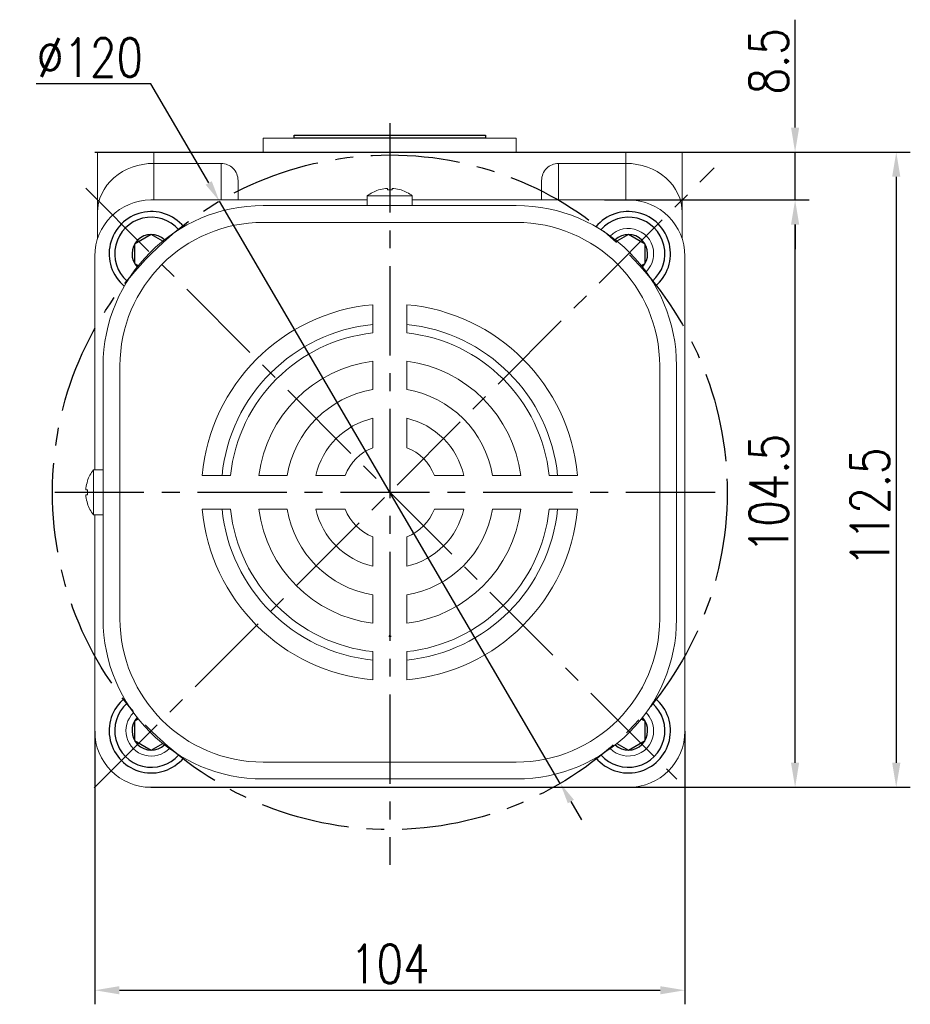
# Model space of a CAD drawing. Header units: inches. Extents: x 675 to 6233, y 11 to 1887.
# Tile 25 of 48: x 4891 to 5018, y 417 to 557. Entities that reach past the tile are written whole.
import ezdxf

# ---------------------------------------------------------------- set-up
doc = ezdxf.new("R2010")
doc.units = ezdxf.units.IN
doc.header["$LTSCALE"] = 10
doc.header["$MEASUREMENT"] = 0
doc.linetypes.add('CENTER', pattern=[10.16, 6.35, -1.27, 1.27, -1.27])
for name, color, linetype in [('1轮廓实线层', 7, 'Continuous'), ('3中心线层', 1, 'CENTER'), ('7标注层', 4, 'Continuous')]:
    doc.layers.add(name, color=color, linetype=linetype)
doc.styles.add('PC_TEXTSTYLE', font='isocp.shx', dxfattribs={"width": 0.8, "bigfont": 'HZFS.SHX'})
doc.styles.add('TH_GBDIM', font='romans.shx', dxfattribs={"width": 0.8, "bigfont": 'gbcbig.shx'})
doc.dimstyles.new('TH_GBDIM', dxfattribs={"dimtxt": 3.5, "dimasz": 2.5, "dimexe": 2, "dimexo": 0, "dimgap": 1, "dimtad": 1, "dimdec": 4, "dimdsep": 46, "dimtxsty": 'TH_GBDIM', "dimcen": 0.09, "dimclrd": 4, "dimclre": 4, "dimclrt": 3, "dimadec": 0, "dimazin": 0, "dimtfac": 1, "dimtdec": 4, "dimtmove": 0, "dimatfit": 3, "dimfxl": 1, "dimtzin": 0, "dimarcsym": 0})
doc.dimstyles.new('直径标注A3', dxfattribs={"dimtxt": 3.5, "dimasz": 3, "dimexe": 2, "dimexo": 0.0625, "dimgap": 1, "dimtad": 1, "dimtih": 1, "dimtoh": 1, "dimdsep": 46, "dimtxsty": 'PC_TEXTSTYLE', "dimsah": 1, "dimcen": 0.09, "dimclrt": 3, "dimadec": 0, "dimazin": 0, "dimtfac": 0.7, "dimtmove": 0, "dimatfit": 0, "dimfxl": 1, "dimtzin": 0, "dimarcsym": 0})

# ---------------------------------------------------------------- blocks, each defined once
blk = doc.blocks.new('*D248')
at = {"layer": '7标注层', "color": 4, "lineweight": -2, "transparency": 16777216}
for p, q in [((5001.38, 542.03), (5001.38, 557.38)), ((4977.7, 538.53), (5003.38, 538.53)), ((5001.38, 531.73), (5001.38, 538.53)), ((4977.7, 531.73), (5003.38, 531.73)), ((5001.38, 528.23), (5001.38, 524.73))]:
    blk.add_line(p, q, dxfattribs=at)
at = {"layer": '7标注层', "color": 4, "transparency": 16777216}
for points in [[(5000.8, 542.03), (5001.96, 542.03), (5001.38, 538.53)], [(5000.8, 528.23), (5001.96, 528.23), (5001.38, 531.73)]]:
    blk.add_solid(points, dxfattribs=at)
at = {"layer": 'Defpoints', "color": 0, "transparency": 16777216}
for p in [(4977.7, 538.53), (5001.38, 538.53), (4977.7, 531.73)]:
    blk.add_point(p, dxfattribs=at)
at = {"layer": '7标注层', "color": 3, "transparency": 16777216, "insert": (4997.63, 551.46), "char_height": 5.5, "attachment_point": 5, "rotation": 90, "style": 'TH_GBDIM'}
blk.add_mtext('{8.5}{}{}', dxfattribs=at)
blk = doc.blocks.new('*D242')
at = {"layer": '7标注层', "color": 4, "lineweight": -2, "transparency": 16777216}
for p, q in [((4901.75, 538.53), (5017.77, 538.53)), ((5015.77, 535.03), (5015.77, 451.65)), ((4909.72, 448.15), (5017.77, 448.15))]:
    blk.add_line(p, q, dxfattribs=at)
at = {"layer": '7标注层', "color": 4, "transparency": 16777216}
for points in [[(5015.19, 535.03), (5016.36, 535.03), (5015.77, 538.53)], [(5015.19, 451.65), (5016.36, 451.65), (5015.77, 448.15)]]:
    blk.add_solid(points, dxfattribs=at)
at = {"layer": 'Defpoints', "color": 0, "transparency": 16777216}
for p in [(4901.75, 538.53), (4909.72, 448.15), (5015.77, 448.15)]:
    blk.add_point(p, dxfattribs=at)
at = {"layer": '7标注层', "color": 3, "transparency": 16777216, "insert": (5012.02, 488.02), "char_height": 5.5, "attachment_point": 5, "rotation": 90, "style": 'TH_GBDIM'}
blk.add_mtext('112.5', dxfattribs=at)
blk = doc.blocks.new('*D249')
at = {"layer": '7标注层', "color": 4, "lineweight": -2, "transparency": 16777216}
for p, q in [((4974.26, 531.73), (5003.38, 531.73)), ((5001.38, 451.65), (5001.38, 528.23)), ((4974.26, 448.15), (5003.38, 448.15))]:
    blk.add_line(p, q, dxfattribs=at)
at = {"layer": '7标注层', "color": 4, "transparency": 16777216}
for points in [[(5000.8, 528.23), (5001.96, 528.23), (5001.38, 531.73)], [(5000.8, 451.65), (5001.96, 451.65), (5001.38, 448.15)]]:
    blk.add_solid(points, dxfattribs=at)
at = {"layer": 'Defpoints', "color": 0, "transparency": 16777216}
for p in [(4974.26, 531.73), (5001.38, 531.73), (4974.26, 448.15)]:
    blk.add_point(p, dxfattribs=at)
at = {"layer": '7标注层', "color": 3, "transparency": 16777216, "insert": (4997.63, 489.94), "char_height": 5.5, "attachment_point": 5, "rotation": 90, "style": 'TH_GBDIM'}
blk.add_mtext('104.5', dxfattribs=at)
blk = doc.blocks.new('*D250')
at = {"layer": '7标注层', "color": 4, "lineweight": -2, "transparency": 16777216}
for p, q in [((4901.72, 456.15), (4901.72, 417.27)), ((4985.69, 456.15), (4985.69, 417.27)), ((4905.22, 419.27), (4982.19, 419.27))]:
    blk.add_line(p, q, dxfattribs=at)
at = {"layer": '7标注层', "color": 4, "transparency": 16777216}
for points in [[(4905.22, 419.85), (4905.22, 418.69), (4901.72, 419.27)], [(4982.19, 419.85), (4982.19, 418.69), (4985.69, 419.27)]]:
    blk.add_solid(points, dxfattribs=at)
at = {"layer": 'Defpoints', "color": 0, "transparency": 16777216}
for p in [(4901.72, 456.15), (4985.69, 456.15), (4985.69, 419.27)]:
    blk.add_point(p, dxfattribs=at)
at = {"layer": '7标注层', "color": 3, "transparency": 16777216, "insert": (4943.71, 423.02), "char_height": 5.5, "attachment_point": 5, "style": 'TH_GBDIM'}
blk.add_mtext('104', dxfattribs=at)
blk = doc.blocks.new('*D278')
at = {"layer": '7标注层', "color": 0, "lineweight": -2, "transparency": 16777216}
for p, q in [((4909.69, 548.25), (4893.39, 548.25)), ((4917.94, 534.15), (4909.69, 548.25)), ((4967.96, 448.71), (4919.46, 531.56)), ((4969.47, 446.12), (4970.99, 443.53))]:
    blk.add_line(p, q, dxfattribs=at)
at = {"layer": '7标注层', "color": 0, "transparency": 16777216}
for points in [[(4918.37, 534.4), (4917.51, 533.89), (4919.46, 531.56)], [(4969.91, 446.37), (4969.04, 445.87), (4967.96, 448.71)]]:
    blk.add_solid(points, dxfattribs=at)
at = {"layer": 'Defpoints', "color": 0, "transparency": 16777216}
for p in [(4919.46, 531.56), (4967.96, 448.71)]:
    blk.add_point(p, dxfattribs=at)
at = {"layer": '7标注层', "color": 3, "transparency": 16777216, "insert": (4901.04, 552), "char_height": 5.5, "attachment_point": 5, "style": 'TH_GBDIM'}
blk.add_mtext('∅120', dxfattribs=at)

msp = doc.modelspace()

# ---------------------------------------------------------------- linework, layer by layer
at = {"linetype": 'Continuous', "lineweight": 15}
msp.add_line((4925.708513, 540.532705), (4961.708514, 540.532705), dxfattribs=at)
at = {"color": 7, "linetype": 'Continuous', "lineweight": 15}
for p, q in [((4902.108513, 538.532707), (4910.108514, 538.532707)), ((4902.108513, 529.92385), (4902.108513, 538.532707)), ((4910.108514, 538.532707), (4910.108514, 536.932707)), ((4910.108514, 538.532707), (4977.308513, 538.532707)), ((4977.308513, 536.932707), (4977.308513, 538.532707)), ((4977.308513, 538.532707), (4985.308515, 538.532707)), ((4985.308515, 538.532707), (4985.308515, 529.92385)), ((4919.708514, 536.932707), (4910.108514, 536.932707)), ((4910.108514, 536.932707), (4910.108514, 531.732706)), ((4919.708514, 531.732706), (4919.708514, 536.932707)), ((4967.708513, 536.932707), (4977.308513, 536.932707)), ((4967.708513, 536.932707), (4967.708513, 531.732706)), ((4977.308513, 531.732706), (4977.308513, 536.932707)), ((4922.108513, 534.511682), (4922.108513, 531.732706)), ((4965.308514, 531.732706), (4965.308514, 534.511682)), ((4943.356514, 533.145949), (4943.356514, 533.366892)), ((4944.060514, 533.366892), (4944.060514, 533.145949)), ((4940.508514, 531.732706), (4909.721805, 531.732706)), ((4943.708514, 532.311487), (4940.508514, 532.311487)), ((4946.908514, 532.311487), (4943.708514, 532.311487)), ((4977.695222, 531.732706), (4946.908514, 531.732706)), ((4902.108513, 526.188823), (4902.108513, 529.92385)), ((4925.708513, 530.932706), (4961.708514, 530.932706)), ((4985.308515, 529.92385), (4985.308515, 526.188823)), ((4961.708514, 528.532705), (4925.708513, 528.532705)), ((4901.722331, 524.119416), (4901.722331, 493.332706)), ((4985.694696, 456.145996), (4985.694696, 524.119416)), ((4941.308514, 512.806038), (4941.308514, 516.825028)), ((4946.108514, 512.806038), (4946.108514, 516.825028)), ((4941.308514, 504.736815), (4941.308514, 508.778885)), ((4946.108514, 504.736815), (4946.108514, 508.778885)), ((4902.908513, 472.132705), (4902.908513, 508.132707)), ((4902.908515, 472.132706), (4902.908515, 508.132706)), ((4902.908515, 472.132706), (4902.908515, 508.132705)), ((4902.908515, 472.132706), (4902.908515, 508.132705)), ((4905.308513, 508.132706), (4905.308513, 472.132706)), ((4905.308513, 508.132705), (4905.308513, 472.132706)), ((4905.308515, 508.132707), (4905.308515, 472.132705)), ((4982.108514, 508.132706), (4982.108514, 472.132706)), ((4984.508513, 472.132706), (4984.508513, 508.132706)), ((4941.308514, 496.474967), (4941.308514, 500.662663)), ((4946.108514, 496.474967), (4946.108514, 500.662663)), ((4901.529732, 493.332706), (4901.529732, 486.932706)), ((4901.529734, 493.332706), (4901.529734, 487.175187)), ((4901.529734, 493.332705), (4901.529734, 490.132706)), ((4921.035181, 492.532706), (4917.016192, 492.532706)), ((4929.104404, 492.532706), (4925.062335, 492.532706)), ((4937.366252, 492.532706), (4933.178557, 492.532706)), ((4954.238471, 492.532706), (4950.050775, 492.532706)), ((4962.354693, 492.532706), (4958.312623, 492.532706)), ((4970.400836, 492.532706), (4966.381846, 492.532706)), ((4900.695269, 490.484706), (4900.474329, 490.484706)), ((4900.474329, 490.484706), (4900.695269, 490.484706)), ((4900.474331, 490.484706), (4900.695267, 490.484706)), ((4900.474329, 489.780706), (4900.695269, 489.780706)), ((4900.695269, 489.780706), (4900.474329, 489.780706)), ((4900.695267, 489.780706), (4900.474331, 489.780706)), ((4901.529734, 490.132706), (4901.529734, 486.932706)), ((4921.035181, 487.732705), (4917.016192, 487.732705)), ((4929.104404, 487.732705), (4925.062335, 487.732705)), ((4937.366252, 487.732705), (4933.178557, 487.732705)), ((4954.238471, 487.732705), (4950.050775, 487.732705)), ((4962.354693, 487.732705), (4958.312623, 487.732705)), ((4970.400836, 487.732705), (4966.381846, 487.732705)), ((4901.529734, 487.175187), (4901.529734, 486.932707)), ((4901.722331, 486.932707), (4901.722331, 456.145996)), ((4941.308514, 479.602748), (4941.308514, 483.790445)), ((4946.108514, 479.602748), (4946.108514, 483.790445)), ((4941.308514, 471.486527), (4941.308514, 475.528598)), ((4946.108514, 471.486527), (4946.108514, 475.528598)), ((4941.308514, 463.440385), (4941.308514, 467.459374)), ((4946.108514, 463.440385), (4946.108514, 467.459374)), ((4961.708514, 451.732708), (4925.708513, 451.732708)), ((4925.708513, 449.332706), (4961.708514, 449.332706)), ((4909.721805, 448.146525), (4977.695222, 448.146525))]:
    msp.add_line(p, q, dxfattribs=at)
at = {"color": 7, "linetype": 'Continuous'}
for p, q in [((4943.784585, 469.713081), (4943.613631, 469.713081)), ((4943.613631, 469.713081), (4943.613631, 469.562469)), ((4943.613631, 469.562469), (4943.708514, 469.652706)), ((4943.784585, 469.58036), (4943.708514, 469.652706)), ((4943.784585, 469.713081), (4943.784585, 469.58036))]:
    msp.add_line(p, q, dxfattribs=at)
at = {"color": 7, "linetype": 'Continuous', "lineweight": 15, "flags": 128}
for points in [[(4942.102525, 533.145949), (4942.099859, 533.150568), (4942.097954, 533.153868), (4942.09681, 533.155849), (4942.096429, 533.156508)], [(4945.320598, 533.156508), (4945.320217, 533.155849), (4945.319074, 533.153868), (4945.317169, 533.150568), (4945.314502, 533.145949)], [(4900.68471, 491.74479), (4900.685372, 491.74441), (4900.68735, 491.743265), (4900.690652, 491.741361), (4900.695269, 491.738694)], [(4900.684711, 491.74479), (4900.685373, 491.744409), (4900.687352, 491.743266), (4900.690654, 491.741361), (4900.695267, 491.738694)], [(4900.68471, 488.520622), (4900.685372, 488.521002), (4900.68735, 488.522146), (4900.690652, 488.524051), (4900.695269, 488.526718)], [(4900.695269, 488.526717), (4900.690652, 488.524051), (4900.68735, 488.522146), (4900.685372, 488.521003), (4900.68471, 488.520622)], [(4900.695267, 488.526717), (4900.690654, 488.524051), (4900.687352, 488.522146), (4900.685373, 488.521003), (4900.684711, 488.520622)]]:
    msp.add_lwpolyline(points, dxfattribs=at)
at = {"color": 7, "linetype": 'Continuous', "lineweight": 15}
for centre, radius, start, end in [((4943.708514, 528.212706), 5.2, 108.06020812, 127.97987244), ((4943.708514, 528.212706), 5.188072, 96.55217216, 108.03235239), ((4943.708514, 527.284302), 5.872207, 86.56343646, 93.43656354), ((4943.708514, 528.212706), 5.188072, 71.96764761, 83.44782784), ((4943.708514, 528.212706), 5.2, 52.02012756, 71.93979188), ((4925.708514, 508.132706), 22.8, 90, 180), ((4961.708514, 508.132706), 22.8, 0, 90), ((4925.708514, 508.132706), 20.4, 90, 180), ((4961.708514, 508.132706), 20.4, 0, 90), ((4977.649639, 524.073831), 3.6, 0, 135.47969949), ((4977.649639, 524.073831), 3.6, 314.52030051, 0), ((4943.708514, 490.132706), 26.8, 95.13784825, 174.86215175), ((4943.708514, 490.132706), 26.8, 5.13784825, 84.86215175), ((4943.708514, 490.132706), 24, 95.73917048, 174.26082952), ((4943.708514, 490.132706), 22.8, 96.04232842, 173.95767158), ((4943.708514, 490.132706), 24, 5.73917048, 84.26082952), ((4943.708514, 490.132706), 22.8, 6.04232842, 83.95767158), ((4943.708514, 490.132706), 18.8, 97.33436892, 172.66563108), ((4943.708514, 490.132706), 18.8, 7.33436892, 82.66563108), ((4943.708514, 490.132706), 14.8, 99.33241818, 170.66758182), ((4943.708514, 490.132706), 14.8, 9.33241818, 80.66758182), ((4943.708514, 490.132706), 10.8, 102.83958841, 167.16041159), ((4943.708514, 490.132706), 10.8, 12.83958841, 77.16041159), ((4943.708514, 490.132706), 6.781171, 110.72734111, 159.27265889), ((4943.708514, 490.132706), 6.781171, 20.72734111, 69.27265889), ((4905.628514, 490.132706), 5.2, 142.02012756, 161.93979188), ((4905.628514, 490.132706), 5.2, 142.02012756, 161.93979188), ((4905.628514, 490.132706), 5.2, 142.02012756, 161.93979188), ((4905.628514, 490.132706), 5.188072, 161.96764761, 173.44782784), ((4905.628514, 490.132706), 5.188072, 161.96764761, 173.44782784), ((4905.628514, 490.132706), 5.188072, 161.96764761, 173.44782784), ((4906.556923, 490.132706), 5.872214, 176.56343977, 183.43656023), ((4906.556923, 490.132706), 5.872214, 176.56343977, 183.43656023), ((4906.55894, 490.132706), 5.874229, 176.56462095, 183.43537905), ((4905.628514, 490.132706), 5.188072, 186.55217216, 198.03235239), ((4905.628514, 490.132706), 5.188072, 186.55217216, 198.03235239), ((4905.628514, 490.132706), 5.188072, 186.55217216, 198.03235239), ((4905.628514, 490.132706), 5.2, 198.06020812, 217.97987244), ((4905.628514, 490.132706), 5.2, 198.06020812, 217.97987244), ((4905.628514, 490.132706), 5.2, 198.06020812, 217.97987244), ((4943.708514, 490.132706), 26.8, 185.13784825, 264.86215175), ((4943.708514, 490.132706), 24, 185.73917048, 264.26082952), ((4943.708514, 490.132706), 22.8, 186.04232842, 263.95767158), ((4943.708514, 490.132706), 18.8, 187.33436892, 262.66563108), ((4943.708514, 490.132706), 14.8, 189.33241818, 260.66758182), ((4943.708514, 490.132706), 10.8, 192.83958841, 257.16041159), ((4943.708514, 490.132706), 6.781171, 200.72734111, 249.27265889), ((4943.708514, 490.132706), 26.8, 275.13784825, 354.86215175), ((4943.708514, 490.132706), 22.8, 276.04232842, 353.95767158), ((4943.708514, 490.132706), 10.8, 282.83958841, 347.16041159), ((4943.708514, 490.132706), 6.781171, 290.72734111, 339.27265889), ((4943.708514, 490.132706), 18.8, 277.33436892, 352.66563108), ((4943.708514, 490.132706), 14.8, 279.33241818, 350.66758182), ((4943.708514, 490.132706), 24, 275.73917048, 354.26082952), ((4925.708514, 472.132706), 22.8, 180, 270), ((4925.708514, 472.132706), 20.4, 180, 270), ((4961.708514, 472.132706), 20.4, 270, 0), ((4961.708514, 472.132706), 22.8, 270, 0), ((4909.767388, 456.19158), 3.6, 134.52030051, 315.47969949), ((4977.649639, 456.19158), 3.6, 0, 45.47969949), ((4977.649639, 456.19158), 3.6, 224.52030051, 0)]:
    msp.add_arc(centre, radius, start, end, dxfattribs=at)
for centre, major_axis, ratio, start_param, end_param in [((4910.108514, 529.92385), (8, 0), 0.8761069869, 1.5707963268, 3.1415926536), ((4919.708514, 534.511682), (0, -2.421024), 0.9913160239, 1.5707963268, 3.1415926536), ((4967.708514, 534.511682), (0, 2.421024), 0.9913160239, 0, 1.5707963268), ((4977.308514, 529.92385), (8, 0), 0.8761069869, 0, 1.5707963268), ((4909.722861, 523.732179), (5.657601, -5.657601), 0.9998679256, 2.3562605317, 3.9269247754), ((4977.694167, 523.732179), (-5.657601, -5.657601), 0.9998679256, 2.3562605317, 3.9269247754), ((4909.722861, 456.147053), (5.657601, 5.657601), 0.9998679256, 2.3562605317, 3.9269247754), ((4977.694167, 456.147053), (-5.657601, 5.657601), 0.9998679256, 2.3562605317, 3.9269247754)]:
    msp.add_ellipse(centre, major_axis=major_axis, ratio=ratio, start_param=start_param, end_param=end_param, dxfattribs=at)
at = {"linetype": 'Continuous', "lineweight": 15}
for points in [[(4925.708513, 540.532705), (4925.708513, 538.532707)], [(4961.708514, 538.532707), (4961.708514, 540.532705)]]:
    msp.add_open_spline(points, degree=1, dxfattribs=at)
at = {"color": 7, "linetype": 'Continuous', "lineweight": 15}
for points, knots in [([(4943.356514, 533.366892), (4943.35391, 533.369666), (4943.348701, 533.375216), (4943.307811, 533.378742), (4943.247669, 533.378056), (4943.180164, 533.373697), (4943.13513, 533.368882), (4943.116514, 533.366892)], [0, 0, 0, 0, 0.2136071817, 0.4272808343, 0.6394495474, 0.8509559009, 1, 1, 1, 1]), ([(4944.300514, 533.366892), (4944.273745, 533.369666), (4944.220197, 533.375216), (4944.148503, 533.378742), (4944.094382, 533.378057), (4944.064893, 533.373697), (4944.061795, 533.368882), (4944.060514, 533.366892)], [0, 0, 0, 0, 0.2136100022, 0.4272908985, 0.6394964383, 0.8509743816, 1, 1, 1, 1]), ([(4900.474329, 490.484706), (4900.471555, 490.48731), (4900.466007, 490.492519), (4900.462474, 490.533408), (4900.463166, 490.593551), (4900.467523, 490.661056), (4900.472339, 490.70609), (4900.474329, 490.724706)], [0, 0, 0, 0, 0.21360715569, 0.42728061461, 0.63945023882, 0.85095637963, 1, 1, 1, 1]), ([(4900.474329, 490.724706), (4900.471555, 490.697937), (4900.466006, 490.64439), (4900.462474, 490.572696), (4900.463166, 490.518575), (4900.467523, 490.489085), (4900.472339, 490.485987), (4900.474329, 490.484706)], [0, 0, 0, 0, 0.2136102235, 0.4272919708, 0.6394965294, 0.8509745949, 1, 1, 1, 1]), ([(4900.474331, 490.724706), (4900.471554, 490.697937), (4900.466001, 490.64439), (4900.462483, 490.572696), (4900.463161, 490.518575), (4900.467521, 490.489085), (4900.472339, 490.485987), (4900.474331, 490.484706)], [0, 0, 0, 0, 0.2136105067, 0.4272908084, 0.6394960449, 0.8509737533, 1, 1, 1, 1]), ([(4900.474329, 489.540706), (4900.471555, 489.567475), (4900.466006, 489.621022), (4900.462474, 489.692716), (4900.463166, 489.746837), (4900.467523, 489.776327), (4900.472339, 489.779425), (4900.474329, 489.780706)], [0, 0, 0, 0, 0.2136102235, 0.4272919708, 0.6394965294, 0.8509745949, 1, 1, 1, 1]), ([(4900.474329, 489.780706), (4900.471555, 489.778102), (4900.466007, 489.772893), (4900.462474, 489.732004), (4900.463166, 489.671861), (4900.467523, 489.604356), (4900.472339, 489.559322), (4900.474329, 489.540706)], [0, 0, 0, 0, 0.21360715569, 0.42728061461, 0.63945023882, 0.85095637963, 1, 1, 1, 1]), ([(4900.474331, 489.780706), (4900.471555, 489.778102), (4900.466002, 489.772893), (4900.462483, 489.732004), (4900.463162, 489.671861), (4900.467521, 489.604356), (4900.472339, 489.559322), (4900.474331, 489.540706)], [0, 0, 0, 0, 0.2136076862, 0.4272807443, 0.6394491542, 0.8509552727, 1, 1, 1, 1])]:
    msp.add_open_spline(points, degree=3, knots=knots, dxfattribs=at)
for points in [[(4940.508514, 532.311487), (4940.508514, 530.932706)], [(4946.908514, 530.932706), (4946.908514, 532.311487)], [(4902.908513, 493.332706), (4901.529732, 493.332706)], [(4902.908515, 493.332706), (4901.529734, 493.332706)], [(4902.908515, 493.332705), (4901.529734, 493.332705)], [(4901.529732, 486.932706), (4902.908513, 486.932706)], [(4901.529734, 486.932707), (4902.908515, 486.932707)], [(4901.529734, 486.932706), (4902.908515, 486.932706)]]:
    msp.add_open_spline(points, degree=1, dxfattribs=at)
at = {"layer": '1轮廓实线层'}
for p, q in [((4930.108514, 540.532705), (4930.108514, 540.932705)), ((4930.108514, 540.932705), (4957.308514, 540.932705)), ((4957.308514, 540.932705), (4957.308514, 540.532705)), ((4957.308514, 540.532705), (4930.108514, 540.532705)), ((4925.708513, 538.532707), (4961.708514, 538.532707)), ((4909.767388, 526.817831), (4907.391015, 525.445831)), ((4911.393712, 525.878873), (4909.767388, 526.817831)), ((4977.649639, 526.817831), (4976.023316, 525.878873)), ((4980.026013, 525.445831), (4977.649639, 526.817831)), ((4907.391015, 525.445831), (4907.391015, 522.701831)), ((4980.026013, 522.701831), (4980.026013, 525.445831)), ((4907.391015, 522.701831), (4907.920861, 522.395925)), ((4979.496167, 522.395925), (4980.026013, 522.701831)), ((4907.920861, 457.869487), (4907.391015, 457.56358)), ((4907.391015, 457.56358), (4907.391015, 454.81958)), ((4980.026013, 457.56358), (4979.496167, 457.869487)), ((4980.026013, 454.81958), (4980.026013, 457.56358)), ((4907.391015, 454.81958), (4909.767388, 453.44758)), ((4909.767388, 453.44758), (4911.393712, 454.386539)), ((4976.023316, 454.386539), (4977.649639, 453.44758)), ((4977.649639, 453.44758), (4980.026013, 454.81958))]:
    msp.add_line(p, q, dxfattribs=at)
for centre, radius, start, end in [((4909.767388, 524.073831), 6, 39.8254888, 230.1745112), ((4977.649639, 524.073831), 6, 309.8254888, 140.1745112), ((4909.767388, 524.073831), 5.2, 41.22438386, 228.77561614), ((4977.649639, 524.073831), 5.2, 311.22438386, 138.77561614), ((4909.767388, 524.073831), 2.744, 46.88585104, 223.11414896), ((4977.649639, 524.073831), 2.744, 316.88585104, 133.11414896), ((4909.767388, 456.19158), 6, 129.8254888, 320.1745112), ((4909.767388, 456.19158), 5.2, 131.22438386, 318.77561614), ((4977.649639, 456.19158), 6, 219.8254888, 50.1745112), ((4977.649639, 456.19158), 5.2, 221.22438386, 48.77561614), ((4909.767388, 456.19158), 2.744, 136.88585104, 313.11414896), ((4977.649639, 456.19158), 2.744, 226.88585104, 43.11414896)]:
    msp.add_arc(centre, radius, start, end, dxfattribs=at)
at = {"layer": '3中心线层', "ltscale": 0.2}
for p, q in [((4943.708514, 542.637034), (4943.708514, 437.141236)), ((4901.637589, 448.060201), (4989.863388, 536.289314)), ((4900.450631, 533.390588), (4984.528022, 449.313198)), ((4896.027494, 490.132706), (4990.566038, 490.132706))]:
    msp.add_line(p, q, dxfattribs=at)
msp.add_circle((4943.708514, 490.132706), 48, dxfattribs=at)

# ---------------------------------------------------------------- dimensions: what is measured, and where the dimension line sits
at = {"layer": '7标注层'}
dim = msp.add_linear_dim(base=(5001.379621, 538.532708), p1=(4977.695224, 531.732707), p2=(4977.695224, 538.532708), angle=90, text='{<>}{}{}', dimstyle='TH_GBDIM', override={"dimtxt": 5.5, "dimasz": 3.5, "dimdec": 1, "dimlfac": 1.25, "dimadec": 1}, dxfattribs=at)
dim.commit()
dim.dimension.update_dxf_attribs({"geometry": '*D248', "text_midpoint": (4997.629621, 551.456517)})
dim = msp.add_diameter_dim_2p(p1=(4967.958275, 448.70869), p2=(4919.458753, 531.556722), dimstyle='直径标注A3', override={"dimtxt": 5.5, "dimlfac": 1.25, "dimtxsty": 'TH_GBDIM', "dimadec": 2}, dxfattribs=at)
dim.commit()
dim.dimension.update_dxf_attribs({"geometry": '*D278', "text_midpoint": (4901.038753, 548.250134), "dimtype": 163})
dim = msp.add_linear_dim(base=(5015.773877, 448.146525), p1=(4901.748004, 538.532707), p2=(4909.721805, 448.146525), angle=90, text='112.5', dimstyle='TH_GBDIM', override={"dimtxt": 5.5, "dimasz": 3.5, "dimgap": 1, "dimtad": 1, "dimjust": 0, "dimdec": 1, "dimlfac": 1.25, "dimse1": 0, "dimse2": 0, "dimsd1": 0, "dimsd2": 0, "dimadec": 1}, dxfattribs=at)
dim.commit()
dim.dimension.update_dxf_attribs({"geometry": '*D242', "text_midpoint": (5015.773877, 488.015339), "dimtype": 160})
dim = msp.add_linear_dim(base=(5001.379621, 531.732706), p1=(4974.262923, 448.146525), p2=(4974.262923, 531.732706), angle=90, dimstyle='TH_GBDIM', override={"dimtxt": 5.5, "dimasz": 3.5, "dimdec": 1, "dimlfac": 1.25, "dimadec": 1}, dxfattribs=at)
dim.commit()
dim.dimension.update_dxf_attribs({"geometry": '*D249', "text_midpoint": (4997.629621, 489.939615)})
dim = msp.add_linear_dim(base=(4985.694696, 419.270696), p1=(4901.722331, 456.145996), p2=(4985.694696, 456.145996), text='104', dimstyle='TH_GBDIM', override={"dimtxt": 5.5, "dimasz": 3.5, "dimdec": 1, "dimlfac": 1.25, "dimadec": 1}, dxfattribs=at)
dim.commit()
dim.dimension.update_dxf_attribs({"geometry": '*D250', "text_midpoint": (4943.708514, 423.020696)})

doc.saveas('drawing.dxf')
